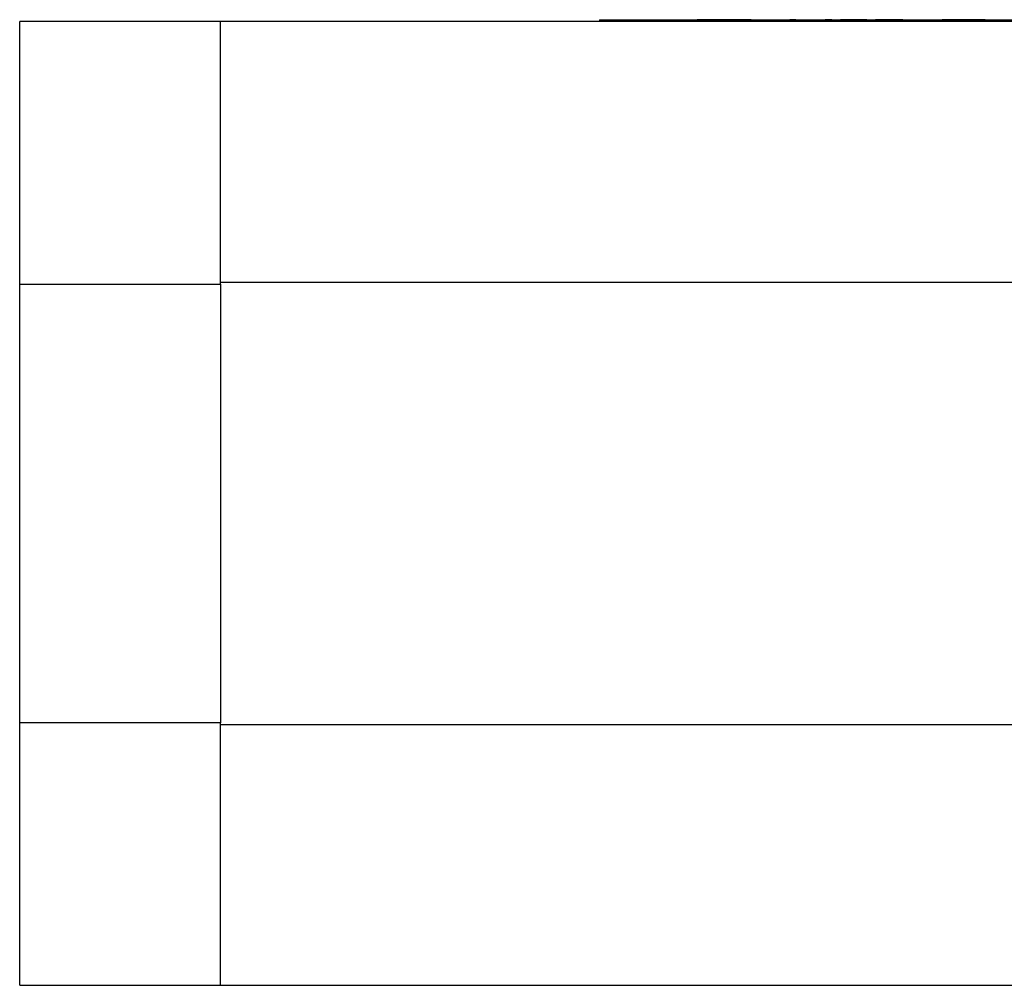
# Model space of a CAD drawing. Header units: inches. Extents: x 5.9 to 32.3, y 1.1 to 21.2.
# Tile 4 of 15: x 12.7 to 16, y 14.9 to 18.2. Entities that reach past the tile are written whole.
import ezdxf

# ---------------------------------------------------------------- set-up
doc = ezdxf.new("R2010")
doc.units = ezdxf.units.IN
doc.header["$MEASUREMENT"] = 0

msp = doc.modelspace()

# ---------------------------------------------------------------- linework, layer by layer
at = {"color": 7, "linetype": 'Continuous', "lineweight": 25}
for p, q in [((13.3492, 18.1801), (12.6602, 18.1801)), ((12.6602, 17.2789), (12.6602, 18.1801)), ((18.0736, 18.1801), (13.3492, 18.1801)), ((13.3492, 17.2789), (13.3492, 18.1801)), ((14.6498, 18.1864), (16.7998, 18.1864)), ((14.6498, 18.1864), (14.6498, 18.1814)), ((14.6498, 18.1814), (16.7998, 18.1814)), ((14.7245, 18.1864), (14.7245, 18.1868)), ((14.7245, 18.1868), (14.9634, 18.1868)), ((14.9634, 18.1868), (14.9634, 18.1864)), ((14.9634, 18.1868), (14.9847, 18.1868)), ((14.9847, 18.1868), (14.9847, 18.1864)), ((15.0059, 18.1868), (14.9847, 18.1868)), ((15.0059, 18.1864), (15.0059, 18.1868)), ((15.0271, 18.1868), (15.0059, 18.1868)), ((15.0271, 18.1868), (15.0271, 18.1864)), ((15.1694, 18.1868), (15.0271, 18.1868)), ((15.1694, 18.1864), (15.1694, 18.1868)), ((15.1705, 18.1868), (15.1705, 18.1864)), ((15.3229, 18.1868), (15.3028, 18.1868)), ((15.3028, 18.1864), (15.3028, 18.1868)), ((15.3229, 18.1868), (15.3229, 18.1864)), ((15.3229, 18.1868), (15.3729, 18.1868)), ((15.3729, 18.1868), (15.3729, 18.1864)), ((15.3729, 18.1868), (15.3933, 18.1868)), ((15.3933, 18.1868), (15.3933, 18.1864)), ((15.4241, 18.1868), (15.4241, 18.1864)), ((15.4461, 18.1868), (15.4241, 18.1868)), ((15.4461, 18.1864), (15.4461, 18.1868)), ((15.4767, 18.1868), (15.4767, 18.1864)), ((15.4969, 18.1868), (15.4767, 18.1868)), ((15.4969, 18.1868), (15.4969, 18.1864)), ((15.5468, 18.1868), (15.4969, 18.1868)), ((15.5468, 18.1868), (15.5468, 18.1864)), ((15.5672, 18.1868), (15.5468, 18.1868)), ((15.5672, 18.1868), (15.5672, 18.1864)), ((15.5959, 18.1868), (15.5959, 18.1864)), ((15.5972, 18.1868), (15.5959, 18.1868)), ((15.5972, 18.1868), (15.5972, 18.1864)), ((15.6271, 18.1868), (15.5972, 18.1868)), ((15.6271, 18.1864), (15.6271, 18.1868)), ((15.6899, 18.1868), (15.6271, 18.1868)), ((15.6899, 18.1868), (15.6899, 18.1864)), ((15.7189, 18.1864), (15.7189, 18.1868)), ((15.7189, 18.1868), (15.7636, 18.1868)), ((15.7636, 18.1868), (15.7636, 18.1864)), ((15.7636, 18.1868), (15.7863, 18.1868)), ((15.7863, 18.1868), (15.7863, 18.1864)), ((15.7863, 18.1868), (15.8257, 18.1868)), ((15.8257, 18.1868), (15.8257, 18.1864)), ((15.8471, 18.1868), (15.8257, 18.1868)), ((15.8471, 18.1868), (15.8471, 18.1864)), ((15.8689, 18.1868), (15.8471, 18.1868)), ((15.8689, 18.1868), (15.8689, 18.1864)), ((15.8875, 18.1868), (15.8689, 18.1868)), ((15.8875, 18.1868), (15.8875, 18.1864)), ((15.9111, 18.1868), (15.8875, 18.1868)), ((15.9111, 18.1868), (15.9111, 18.1864)), ((15.9297, 18.1868), (15.9111, 18.1868)), ((15.9297, 18.1864), (15.9297, 18.1868)), ((15.9515, 18.1868), (15.9297, 18.1868)), ((15.9515, 18.1868), (15.9515, 18.1864)), ((15.9729, 18.1868), (15.9515, 18.1868)), ((15.9729, 18.1868), (15.9729, 18.1864)), ((12.6602, 17.2789), (13.3492, 17.2789)), ((12.6602, 15.7741), (12.6602, 17.2789)), ((13.3492, 17.2866), (18.0736, 17.2866)), ((13.3492, 17.2789), (13.3492, 15.7741)), ((13.3492, 15.7741), (12.6602, 15.7741)), ((12.6602, 14.873), (12.6602, 15.7741)), ((13.3492, 14.873), (13.3492, 15.7741)), ((18.0736, 15.7664), (13.3492, 15.7664)), ((12.6602, 14.873), (13.3492, 14.873)), ((13.3492, 14.873), (18.0736, 14.873))]:
    msp.add_line(p, q, dxfattribs=at)

doc.saveas('drawing.dxf')
